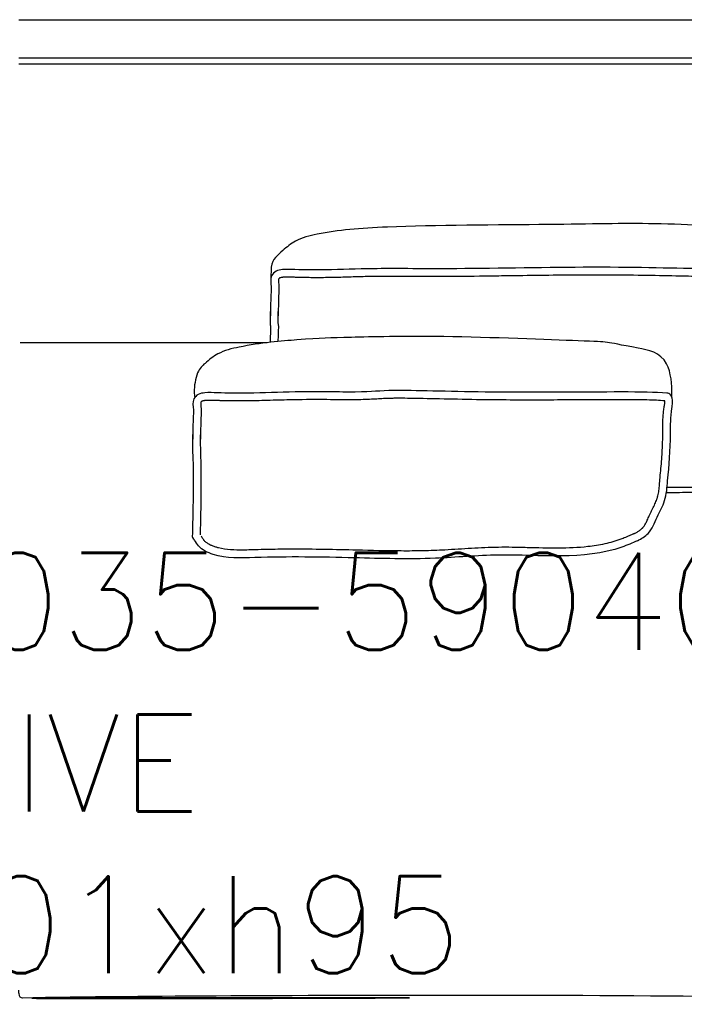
# Model space of a CAD drawing. Extents: x 190241 to 190481, y -197455 to -197353.
# Tile 3 of 3: x 190361 to 190429, y -197455 to -197353. Entities that reach past the tile are written whole.
import ezdxf

# ---------------------------------------------------------------- set-up
doc = ezdxf.new("R2010")
doc.units = 0
doc.header["$LTSCALE"] = 10
doc.layers.add('GIORGETTI', color=29, linetype='CONTINUOUS')
doc.layers.add('TESTI', color=252, linetype='CONTINUOUS')
doc.styles.get("Standard").update_dxf_attribs({"font": 'txt.shx'})

msp = doc.modelspace()

# ---------------------------------------------------------------- linework, layer by layer
at = {"layer": 'GIORGETTI'}
for p, q in [((190360.9379356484, -197353.1721439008), (190461.0913985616, -197353.1721439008)), ((190386.5091847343, -197386.4580351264), (190361.0749830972, -197386.4580351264))]:
    msp.add_line(p, q, dxfattribs=at)
at = {"layer": 'GIORGETTI', "ltscale": 10}
for p, q in [((190457.5403509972, -197357.1389798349), (190360.9379356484, -197357.1389798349)), ((190457.5403509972, -197357.7389798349), (190360.9379356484, -197357.7389798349))]:
    msp.add_line(p, q, dxfattribs=at)
for points, knots in [([(190455.0152293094, -197379.4086262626), (190455.0160152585, -197379.3978162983), (190455.0168012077, -197379.3870063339), (190455.0175871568, -197379.3761963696), (190455.0176084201, -197379.3759039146), (190455.0176296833, -197379.3756114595), (190455.0176509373, -197379.3753189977), (190455.0252606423, -197379.2706069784), (190455.0815721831, -197378.3452116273), (190454.7850877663, -197375.961678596), (190447.230581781, -197374.649002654), (190438.4831366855, -197374.8509422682), (190426.7392796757, -197374.0463666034), (190416.2171373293, -197374.3327739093), (190399.6986463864, -197374.3468244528), (190393.0690642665, -197374.9064560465), (190389.5604402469, -197375.7536803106), (190388.2379931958, -197376.8320269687), (190387.2623876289, -197377.7065867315), (190386.9084026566, -197378.3036091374), (190386.9048007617, -197379.2016407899), (190386.8734960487, -197379.9095484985)], [2.615431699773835, 2.615431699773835, 2.615431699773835, 2.615431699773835, 2.941562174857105, 2.941562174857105, 2.941562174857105, 2.95038537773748, 2.95038537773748, 2.95038537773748, 6.109414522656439, 30.63954779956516, 65.03275539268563, 205.4898301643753, 314.505213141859, 411.7062440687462, 522.6075919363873, 589.0405373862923, 612.1979221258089, 628.604946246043, 639.5341125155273, 651.3783177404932, 656.7874154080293, 656.7874154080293, 656.7874154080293, 656.7874154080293]), ([(190454.06806483, -197395.6184973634), (190454.1820056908, -197393.9328555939), (190454.4690540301, -197389.7823545), (190454.9725506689, -197384.7853244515), (190454.879433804, -197381.2036658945), (190455.1726549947, -197379.786401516), (190454.9358962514, -197379.0001763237), (190451.176331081, -197379.0407850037), (190443.6519631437, -197378.7940569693), (190432.470756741, -197378.952513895), (190421.2792567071, -197378.562416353), (190405.0455588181, -197378.9173265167), (190398.110028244, -197378.7595724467), (190393.0965474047, -197378.9790703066), (190389.9962913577, -197378.9579085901), (190388.2886097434, -197378.8694609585), (190387.4071655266, -197379.0148797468), (190386.7550025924, -197379.6523241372), (190386.9503000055, -197380.5928713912), (190386.8610620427, -197381.7978777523), (190386.8553284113, -197382.8086945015), (190386.8449732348, -197383.538857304), (190386.8427839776, -197383.6932259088)], [7.081431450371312, 7.081431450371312, 7.081431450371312, 7.081431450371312, 57.74427808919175, 131.8586442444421, 158.0792749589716, 164.1383541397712, 174.1343045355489, 183.3337867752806, 267.214357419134, 407.4489692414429, 514.7504876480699, 603.9205161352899, 674.3259552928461, 722.7827538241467, 754.4495693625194, 767.2294616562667, 774.1552553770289, 780.6751536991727, 791.988859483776, 800.1708819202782, 817.4561347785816, 822.090256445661, 822.090256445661, 822.090256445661, 822.090256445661]), ([(190454.305036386, -197379.818712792), (190454.2824216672, -197379.8164179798), (190454.2561213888, -197379.8144711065), (190454.1662668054, -197379.8099956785), (190454.0930807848, -197379.8091796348), (190453.9801851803, -197379.809527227), (190453.9475452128, -197379.8097596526), (190453.8462827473, -197379.8104657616), (190453.77856302, -197379.8108854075), (190453.6438098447, -197379.8116153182), (190453.5765922, -197379.8119273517), (190453.3754044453, -197379.8127099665), (190453.2418995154, -197379.813027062), (190452.8431521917, -197379.8134066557), (190452.5796772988, -197379.8128974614), (190451.7955754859, -197379.8094211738), (190451.2812723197, -197379.8045055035), (190449.7576546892, -197379.7846665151), (190448.7676549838, -197379.7646568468), (190447.1158185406, -197379.7315846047), (190446.4489174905, -197379.7183191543), (190445.3466589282, -197379.7004662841), (190444.911497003, -197379.6945878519), (190444.0382051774, -197379.6850148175), (190443.6003443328, -197379.6812739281), (190442.2835616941, -197379.6725161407), (190441.4014403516, -197379.6699645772), (190438.7458149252, -197379.6667772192), (190436.9630579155, -197379.6706151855), (190434.2754974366, -197379.6635951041), (190433.3729354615, -197379.6590696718), (190432.0459719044, -197379.6464662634), (190431.6212108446, -197379.6415226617), (190430.329700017, -197379.6232358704), (190429.4633961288, -197379.6067773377), (190426.392405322, -197379.5462143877), (190424.0764165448, -197379.4967745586), (190420.6625785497, -197379.4843840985), (190420.0193199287, -197379.484068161), (190418.8155747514, -197379.4878697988), (190418.2641726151, -197379.4911718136), (190417.1332934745, -197379.5003191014), (190416.5540751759, -197379.5061470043), (190414.7899881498, -197379.5261817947), (190413.5787014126, -197379.5429400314), (190411.5966670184, -197379.5707246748), (190410.8234038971, -197379.5816557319), (190408.540093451, -197379.6120724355), (190407.0666168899, -197379.6291853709), (190405.3933940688, -197379.6379781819), (190405.0706405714, -197379.6390697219), (190404.4422710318, -197379.6400475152), (190404.1363599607, -197379.6399640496), (190403.2409012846, -197379.6384814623), (190402.6736291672, -197379.6358503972), (190401.0405486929, -197379.6269057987), (190400.0435863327, -197379.6195566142), (190398.6637068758, -197379.6216963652), (190398.2510291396, -197379.6240323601), (190397.566247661, -197379.6321457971), (190397.2929109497, -197379.6366025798), (190396.7447115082, -197379.6478516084), (190396.4701743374, -197379.6545465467), (190395.6452126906, -197379.676467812), (190395.0934382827, -197379.6935351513), (190393.9345605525, -197379.7266044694), (190393.3270864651, -197379.7423608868), (190392.4329530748, -197379.7559715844), (190392.1482416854, -197379.7588561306), (190391.5784943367, -197379.7611860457), (190391.293393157, -197379.760640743), (190390.7552162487, -197379.7559176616), (190390.5021744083, -197379.7521587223), (190390.0836346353, -197379.7431107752), (190389.9181804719, -197379.7388030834), (190389.6112511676, -197379.7293656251), (190389.4695858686, -197379.7244371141), (190389.1870391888, -197379.7134145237), (190389.0502284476, -197379.7075680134), (190388.8302080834, -197379.7009345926), (190388.7445546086, -197379.6990951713), (190388.4931445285, -197379.6975572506), (190388.3330303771, -197379.7019000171), (190388.1550833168, -197379.7169961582), (190388.131130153, -197379.7192515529), (190388.0858170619, -197379.7240655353), (190388.0642043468, -197379.7266488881), (190388.0026948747, -197379.7349793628), (190387.9661509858, -197379.7413343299), (190387.9031423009, -197379.7551709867), (190387.8765975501, -197379.7626182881), (190387.8394777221, -197379.7753000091), (190387.8264908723, -197379.7804824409), (190387.8033953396, -197379.7909363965), (190387.7939964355, -197379.7958572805), (190387.7733461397, -197379.808194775), (190387.7626674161, -197379.8154006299), (190387.7341151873, -197379.8371658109), (190387.717443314, -197379.8531028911), (190387.69397022, -197379.8803117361), (190387.6873190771, -197379.8914692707), (190387.6851479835, -197379.8957013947), (190387.6851275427, -197379.895753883), (190387.684324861, -197379.8976877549), (190387.6837259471, -197379.8992312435), (190387.6814176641, -197379.9062630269), (190387.6791847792, -197379.9142226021), (190387.674649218, -197379.9386267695), (190387.6723825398, -197379.9550432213), (190387.6674109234, -197380.0183287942), (190387.6671953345, -197380.0790360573), (190387.6751881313, -197380.2293502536), (190387.6832195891, -197380.3186751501), (190387.6953751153, -197380.4631343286), (190387.6990668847, -197380.5086669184), (190387.7060174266, -197380.6101141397), (190387.7090825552, -197380.667719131), (190387.7127368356, -197380.7788132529), (190387.7135160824, -197380.8331777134), (190387.713522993, -197380.9926502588), (190387.7104422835, -197381.0941155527), (190387.7019313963, -197381.2908739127), (190387.6964355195, -197381.3858505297), (190387.68884276, -197381.5254204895), (190387.6863766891, -197381.5729493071), (190387.6818124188, -197381.6692511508), (190387.6797081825, -197381.7175859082), (190387.6738757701, -197381.8631103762), (190387.6706282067, -197381.9608201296), (190387.6623684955, -197382.2557839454), (190387.65884374, -197382.4548693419), (190387.6539216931, -197382.8116790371), (190387.6522231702, -197382.9686797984), (190387.6490815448, -197383.2368231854), (190387.6476682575, -197383.3475286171), (190387.6450357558, -197383.5401238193), (190387.6438686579, -197383.6224156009), (190387.642703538, -197383.7045703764)], [178.7670486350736, 178.7670486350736, 178.7670486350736, 178.7670486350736, 179.9392540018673, 179.9392540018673, 182.3626273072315, 182.3626273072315, 183.2954759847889, 183.2954759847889, 185.1611733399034, 185.1611733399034, 187.026870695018, 187.026870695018, 190.7582654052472, 190.7582654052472, 198.2210548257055, 198.2210548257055, 213.1466336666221, 213.1466336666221, 242.9977913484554, 242.9977913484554, 263.4376744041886, 263.4376744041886, 276.7377617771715, 276.7377617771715, 290.0378491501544, 290.0378491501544, 316.6380238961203, 316.6380238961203, 369.8383733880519, 369.8383733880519, 396.7039117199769, 396.7039117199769, 409.3549048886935, 409.3549048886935, 435.1971669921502, 435.1971669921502, 498.6813010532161, 498.6813010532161, 512.76211304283, 512.76211304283, 523.959141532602, 523.959141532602, 535.1561700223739, 535.1561700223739, 557.5502270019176, 557.5502270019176, 571.9293464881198, 571.9293464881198, 600.687585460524, 600.687585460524, 607.7784485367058, 607.7784485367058, 614.8693116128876, 614.8693116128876, 629.0510377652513, 629.0510377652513, 657.4144900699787, 657.4144900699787, 669.8114701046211, 669.8114701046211, 678.1003199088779, 678.1003199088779, 686.3891697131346, 686.3891697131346, 702.9668693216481, 702.9668693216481, 721.0873605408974, 721.0873605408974, 729.53307832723, 729.53307832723, 737.9787961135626, 737.9787961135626, 745.4669486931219, 745.4669486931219, 750.3607157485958, 750.3607157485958, 754.5441867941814, 754.5441867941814, 758.7276578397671, 758.7276578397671, 761.4925889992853, 761.4925889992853, 767.0224513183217, 767.0224513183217, 767.8964712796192, 767.8964712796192, 768.7704912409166, 768.7704912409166, 770.5185311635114, 770.5185311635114, 772.2452922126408, 772.2452922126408, 773.4290600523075, 773.4290600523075, 774.6749492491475, 774.6749492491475, 775.9208384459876, 775.9208384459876, 778.1610084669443, 778.1610084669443, 780.401178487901, 780.401178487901, 781.0816839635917, 781.0816839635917, 781.7621894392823, 781.7621894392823, 783.1232003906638, 783.1232003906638, 784.4842113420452, 784.4842113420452, 787.2833550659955, 787.2833550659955, 790.0824987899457, 790.0824987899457, 791.2817595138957, 791.2817595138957, 792.6319410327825, 792.6319410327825, 793.9821225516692, 793.9821225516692, 796.6824855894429, 796.6824855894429, 799.4741364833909, 799.4741364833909, 800.9921847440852, 800.9921847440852, 802.5102330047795, 802.5102330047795, 805.5463295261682, 805.5463295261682, 811.6185225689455, 811.6185225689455, 816.3305476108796, 816.3305476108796, 819.6239827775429, 819.6239827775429, 822.090256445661, 822.090256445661, 822.090256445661, 822.090256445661]), ([(190387.6607821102, -197384.6766029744), (190387.6483266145, -197384.1967875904), (190387.6384080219, -197383.723690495), (190387.6486554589, -197383.2574636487), (190387.6487599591, -197383.2528025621), (190387.6488665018, -197383.2481426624)], [951.7179329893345, 951.7179329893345, 951.7179329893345, 951.7179329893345, 966.2286730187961, 966.2286730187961, 966.3752461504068, 966.3752461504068, 966.3752461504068, 966.3752461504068]), ([(190428.1666207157, -197392.0574387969), (190428.1735868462, -197391.9593982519), (190428.2280933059, -197391.036326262), (190427.932589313, -197387.5904121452), (190420.3780833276, -197386.2777362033), (190423.4645876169, -197386.4796758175), (190404.0541818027, -197385.6751001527), (190393.5320394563, -197385.9615074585), (190391.6930886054, -197385.975558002), (190385.0635064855, -197386.5351895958), (190381.5548824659, -197387.3824138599), (190380.2324354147, -197388.460760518), (190379.2568298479, -197389.3353202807), (190378.9055806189, -197391.3650271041), (190379.0196166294, -197391.9358288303), (190379.0403351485, -197392.1150447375)], [3.155681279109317, 3.155681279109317, 3.155681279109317, 3.155681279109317, 6.109414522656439, 30.63954779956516, 65.03275539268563, 205.4898301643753, 314.505213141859, 411.7062440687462, 522.6075919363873, 589.0405373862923, 612.1979221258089, 628.604946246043, 639.5341125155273, 651.3783177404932, 656.7874154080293, 656.7874154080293, 656.7874154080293, 656.7874154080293]), ([(190427.7419703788, -197400.6774186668), (190427.8962715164, -197399.0882466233), (190428.1035577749, -197396.8534277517), (190428.0269353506, -197393.9062133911), (190428.3201565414, -197392.4889490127), (190428.083397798, -197391.7027238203), (190426.6216099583, -197391.5593523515), (190422.6258136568, -197391.4966044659), (190409.7856588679, -197391.6550613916), (190398.5941588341, -197391.2649638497), (190397.0400010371, -197391.6198740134), (190390.104470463, -197391.4621199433), (190385.0909896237, -197391.6816178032), (190381.9907335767, -197391.6604560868), (190380.2830519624, -197391.5720084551), (190379.4016077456, -197391.7174272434), (190378.7494448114, -197392.3548716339), (190378.9447422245, -197393.2954188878), (190378.8555042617, -197394.5004252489), (190378.8497706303, -197395.5112419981), (190378.8394154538, -197396.2414048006), (190378.8372261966, -197396.3957734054)], [76.5906038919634, 76.5906038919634, 76.5906038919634, 76.5906038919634, 131.8586442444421, 158.0792749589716, 164.1383541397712, 174.1343045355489, 183.3337867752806, 267.214357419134, 407.4489692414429, 514.7504876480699, 603.9205161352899, 674.3259552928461, 722.7827538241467, 754.4495693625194, 767.2294616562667, 774.1552553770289, 780.6751536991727, 791.988859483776, 800.1708819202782, 817.4561347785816, 822.090256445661, 822.090256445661, 822.090256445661, 822.090256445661]), ([(190427.4441378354, -197392.447326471), (190426.9022331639, -197392.4036090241), (190426.3051471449, -197392.375752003), (190424.9150690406, -197392.3418646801), (190424.1223513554, -197392.3358384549), (190422.8048520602, -197392.3349912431), (190422.3939609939, -197392.3356527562), (190421.5280987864, -197392.3382038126), (190421.0733727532, -197392.3400987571), (190419.6540385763, -197392.3468030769), (190418.6342869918, -197392.3526321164), (190415.5305612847, -197392.3670232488), (190413.3232416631, -197392.3732443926), (190410.4462723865, -197392.3565546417), (190409.7617308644, -197392.3507167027), (190407.7299801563, -197392.3261737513), (190406.406383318, -197392.3000083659), (190403.9407577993, -197392.2475546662), (190402.798435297, -197392.2212848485), (190401.4055900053, -197392.1979922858), (190401.0285544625, -197392.1928660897), (190400.4402201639, -197392.1879710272), (190400.2136496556, -197392.1870384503), (190399.8466048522, -197392.1876226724), (190399.6991827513, -197392.1885667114), (190399.4223619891, -197392.1919786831), (190399.2924754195, -197392.1944299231), (190398.9229435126, -197392.203601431), (190398.7034543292, -197392.2121298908), (190398.2541119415, -197392.2336144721), (190398.0281762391, -197392.2471004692), (190397.562189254, -197392.2747611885), (190397.3221986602, -197392.2889278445), (190396.7889866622, -197392.3140065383), (190396.4959956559, -197392.3248889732), (190396.0004944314, -197392.3356241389), (190395.8340030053, -197392.3382647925), (190395.2989912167, -197392.3434072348), (190394.8948738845, -197392.3428751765), (190394.0131213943, -197392.3383069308), (190393.5353576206, -197392.3342845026), (190391.9879237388, -197392.3232894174), (190390.8335715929, -197392.3178087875), (190389.2970775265, -197392.3385769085), (190388.9189934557, -197392.3461983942), (190388.1606310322, -197392.3647133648), (190387.7806019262, -197392.3755108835), (190386.6378719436, -197392.4088763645), (190385.8725285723, -197392.4324338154), (190384.8670354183, -197392.4519733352), (190384.6302691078, -197392.4557468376), (190383.9468330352, -197392.4634617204), (190383.4997412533, -197392.4646731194), (190382.8482068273, -197392.4594722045), (190382.6440809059, -197392.4568487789), (190382.2809944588, -197392.4502529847), (190382.122056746, -197392.4467087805), (190381.8357700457, -197392.4390637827), (190381.7084293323, -197392.4352141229), (190381.5065739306, -197392.4283644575), (190381.4320649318, -197392.4256747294), (190381.272717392, -197392.4195676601), (190381.1888986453, -197392.4161027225), (190381.0249684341, -197392.4097805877), (190380.9445858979, -197392.4069175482), (190380.7081047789, -197392.4005475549), (190380.5567055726, -197392.399312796), (190380.3398775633, -197392.4062317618), (190380.2700042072, -197392.4099015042), (190380.1682648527, -197392.4178187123), (190380.1350926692, -197392.420803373), (190380.0734506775, -197392.4273213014), (190380.0445523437, -197392.430907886), (190379.9641142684, -197392.4427459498), (190379.9189593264, -197392.452157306), (190379.846670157, -197392.4723516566), (190379.8197029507, -197392.4829456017), (190379.7923230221, -197392.496479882), (190379.7861868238, -197392.4998027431), (190379.7729037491, -197392.5076437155), (190379.766094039, -197392.5119984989), (190379.7458574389, -197392.5260313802), (190379.7326561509, -197392.5367105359), (190379.7061627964, -197392.5614966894), (190379.694334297, -197392.5756254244), (190379.6844553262, -197392.5897124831), (190379.682363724, -197392.5931471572), (190379.6803020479, -197392.596821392), (190379.6798425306, -197392.597758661), (190379.6793708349, -197392.5987567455), (190379.678459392, -197392.6007357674), (190379.6747755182, -197392.6124165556), (190379.6713108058, -197392.6259610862), (190379.6654663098, -197392.6695081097), (190379.6631912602, -197392.6993637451), (190379.6621747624, -197392.7740054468), (190379.6634200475, -197392.8186992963), (190379.6703994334, -197392.9401229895), (190379.6777264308, -197393.0224226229), (190379.6889612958, -197393.1553436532), (190379.6924553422, -197393.1979247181), (190379.697722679, -197393.2718804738), (190379.6996760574, -197393.3021621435), (190379.7031711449, -197393.3671343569), (190379.7045963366, -197393.4011783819), (190379.7066631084, -197393.4678405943), (190379.7073225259, -197393.5007438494), (190379.7083565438, -197393.5981512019), (190379.707789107, -197393.6613493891), (190379.7036819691, -197393.8457117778), (190379.6977936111, -197393.9616099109), (190379.6891853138, -197394.1203729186), (190379.6864888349, -197394.1684158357), (190379.6821538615, -197394.2498735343), (190379.680430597, -197394.2839145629), (190379.6771512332, -197394.3526889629), (190379.6756026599, -197394.3871701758), (190379.6712108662, -197394.490884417), (190379.6686216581, -197394.5603880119), (190379.6617116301, -197394.7698907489), (190379.6582496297, -197394.910881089), (190379.6499838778, -197395.3371183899), (190379.6473176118, -197395.6256167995), (190379.6417715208, -197396.0807785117), (190379.6394548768, -197396.2442975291), (190379.6371457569, -197396.4071178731)], [187.2054184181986, 187.2054184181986, 187.2054184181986, 187.2054184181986, 225.3375439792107, 225.3375439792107, 263.4696695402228, 263.4696695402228, 279.2825049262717, 279.2825049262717, 295.0953403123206, 295.0953403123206, 326.7210110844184, 326.7210110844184, 387.1486351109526, 387.1486351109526, 406.0740620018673, 406.0740620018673, 443.9249157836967, 443.9249157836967, 481.7757695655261, 481.7757695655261, 497.1319222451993, 497.1319222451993, 507.7566232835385, 507.7566232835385, 515.6164734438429, 515.6164734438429, 523.4763236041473, 523.4763236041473, 539.196023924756, 539.196023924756, 557.4841315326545, 557.4841315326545, 575.772239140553, 575.772239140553, 594.0603467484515, 594.0603467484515, 602.5166031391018, 602.5166031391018, 619.4291159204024, 619.4291159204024, 636.341628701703, 636.341628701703, 671.4228945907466, 671.4228945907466, 682.8682487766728, 682.8682487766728, 694.3136029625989, 694.3136029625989, 717.2043113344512, 717.2043113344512, 724.2387406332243, 724.2387406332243, 737.4885466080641, 737.4885466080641, 743.5300609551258, 743.5300609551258, 748.2317705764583, 748.2317705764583, 751.9977898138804, 751.9977898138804, 754.2011080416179, 754.2011080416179, 756.7097739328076, 756.7097739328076, 759.2184398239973, 759.2184398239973, 764.2357716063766, 764.2357716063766, 766.6922510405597, 766.6922510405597, 767.8790524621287, 767.8790524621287, 769.0658538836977, 769.0658538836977, 771.4394567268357, 771.4394567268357, 773.8130595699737, 773.8130595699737, 774.6172619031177, 774.6172619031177, 775.4214642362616, 775.4214642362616, 777.0298689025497, 777.0298689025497, 779.1560296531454, 779.1560296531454, 780.0771066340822, 780.0771066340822, 780.6751744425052, 780.6751744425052, 781.8713100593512, 781.8713100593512, 783.7280777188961, 783.7280777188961, 785.584845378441, 785.584845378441, 787.4416130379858, 787.4416130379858, 790.0119274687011, 790.0119274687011, 791.1429245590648, 791.1429245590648, 791.8904931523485, 791.8904931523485, 792.7024755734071, 792.7024755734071, 793.5144579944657, 793.5144579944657, 795.1384228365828, 795.1384228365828, 798.386352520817, 798.386352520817, 799.8515683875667, 799.8515683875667, 800.9359962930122, 800.9359962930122, 802.0204241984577, 802.0204241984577, 804.1892800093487, 804.1892800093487, 808.5269916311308, 808.5269916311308, 817.202414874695, 817.202414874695, 822.0902564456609, 822.0902564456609, 822.0902564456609, 822.0902564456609]), ([(190426.9457149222, -197400.6001060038), (190426.9768767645, -197400.2791652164), (190427.0073799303, -197399.9622204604), (190427.0941217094, -197399.0157565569), (190427.1455780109, -197398.3906875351), (190427.2017571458, -197397.4420876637), (190427.2168786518, -197397.1304106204), (190427.2356110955, -197396.5992691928), (190427.2413710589, -197396.3831244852), (190427.2470839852, -197396.0485107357), (190427.2484959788, -197395.9325805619), (190427.2514025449, -197395.5206519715), (190427.24971184, -197395.2102637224), (190427.2577787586, -197394.5655796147), (190427.2675492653, -197394.2312251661), (190427.3001797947, -197393.8056632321), (190427.3074332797, -197393.7229837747), (190427.3325301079, -197393.4735232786), (190427.3537072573, -197393.3053145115), (190427.385400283, -197393.1055806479), (190427.3903789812, -197393.0754268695), (190427.4000942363, -197393.0178643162), (190427.404874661, -197392.9901036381), (190427.418632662, -197392.9099168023), (190427.4270042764, -197392.8605692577), (190427.4397921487, -197392.7771828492), (190427.4446070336, -197392.7419715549), (190427.4509495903, -197392.6853875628), (190427.4529632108, -197392.6626704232), (190427.4557362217, -197392.6182404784), (190427.4562152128, -197392.5984474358), (190427.4556532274, -197392.5564745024), (190427.4545537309, -197392.5352097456), (190427.4506748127, -197392.4913553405), (190427.4477536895, -197392.4688123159), (190427.4441378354, -197392.447326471)], [76.59060389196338, 76.59060389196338, 76.59060389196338, 76.59060389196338, 87.76756324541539, 87.76756324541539, 110.1214819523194, 110.1214819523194, 120.8735189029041, 120.8735189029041, 128.0955500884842, 128.0955500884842, 131.8768205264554, 131.8768205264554, 141.4064295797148, 141.4064295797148, 150.9360386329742, 150.9360386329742, 153.2160900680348, 153.2160900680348, 157.7761929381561, 157.7761929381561, 158.5829031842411, 158.5829031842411, 159.3896134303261, 159.3896134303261, 161.003033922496, 161.003033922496, 162.3832284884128, 162.3832284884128, 163.4687366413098, 163.4687366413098, 164.7499047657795, 164.7499047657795, 166.0310728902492, 166.0310728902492, 167.4249484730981, 167.4249484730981, 167.4249484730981, 167.4249484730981]), ([(190379.0316689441, -197406.7986264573), (190379.0053632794, -197406.7694633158), (190378.8307459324, -197406.5309575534), (190378.8159336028, -197406.3335000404), (190379.0123465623, -197401.082282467), (190378.8295003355, -197396.5454885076), (190378.843517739, -197395.932403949)], [788.0458069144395, 788.0458069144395, 788.0458069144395, 788.0458069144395, 789.5028637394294, 798.9026712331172, 948.0233555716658, 966.3752461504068, 966.3752461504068, 966.3752461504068, 966.3752461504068]), ([(190379.6327991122, -197406.2707604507), (190379.635841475, -197406.1299456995), (190379.6407916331, -197405.9330653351), (190379.6527349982, -197405.4476690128), (190379.6597312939, -197405.1588574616), (190379.6830246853, -197404.096773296), (190379.7000078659, -197403.1695102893), (190379.7162597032, -197401.1131269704), (190379.7155402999, -197399.9839861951), (190379.6927014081, -197398.63867439), (190379.6886206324, -197398.4334099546), (190379.6797955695, -197398.0515909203), (190379.6752215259, -197397.8749985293), (190379.6671117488, -197397.5949541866), (190379.6638748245, -197397.491035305), (190379.6572850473, -197397.2852456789), (190379.6539770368, -197397.1830761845), (190379.6449715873, -197396.8754565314), (190379.6401947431, -197396.66894335), (190379.6381989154, -197396.2917478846), (190379.6392959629, -197396.1261976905), (190379.6433087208, -197395.950690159)], [813.4150179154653, 813.4150179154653, 813.4150179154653, 813.4150179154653, 831.6705753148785, 831.6705753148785, 849.9261327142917, 849.9261327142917, 891.02564065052, 891.02564065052, 932.1251485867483, 932.1251485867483, 939.5094393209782, 939.5094393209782, 945.8707160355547, 945.8707160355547, 949.6222486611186, 949.6222486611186, 953.3737812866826, 953.3737812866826, 960.8768465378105, 960.8768465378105, 966.3752461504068, 966.3752461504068, 966.3752461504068, 966.3752461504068]), ([(190452.1972348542, -197399.8590882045), (190450.6519852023, -197400.0949493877), (190446.5327861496, -197400.617602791), (190440.477701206, -197400.9795919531), (190434.0195604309, -197401.3608824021), (190430.1108771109, -197401.3801949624), (190428.1138516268, -197401.3817046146), (190427.6866999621, -197401.3819399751)], [0, 0, 0, 0, 34.90130247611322, 124.5490095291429, 181.8634009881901, 228.9598592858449, 241.7747197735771, 241.7747197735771, 241.7747197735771, 241.7747197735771]), ([(190424.2547475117, -197406.1619245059), (190424.3038612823, -197406.1348063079), (190424.351978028, -197406.1082358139), (190424.4927696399, -197406.0297098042), (190424.5818805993, -197405.9789032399), (190424.776879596, -197405.8611031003), (190424.8774259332, -197405.7946855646), (190425.00103039, -197405.7008063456), (190425.0357862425, -197405.672571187), (190425.090614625, -197405.6246133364), (190425.1120376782, -197405.6047795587), (190425.1483777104, -197405.5690718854), (190425.1636228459, -197405.5533057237), (190425.1943718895, -197405.5198494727), (190425.2096535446, -197405.5023840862), (190425.255289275, -197405.4476695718), (190425.2854393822, -197405.4080867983), (190425.381471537, -197405.2708621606), (190425.4464473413, -197405.1606057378), (190425.5753191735, -197404.9128614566), (190425.6391591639, -197404.7755631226), (190425.7704576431, -197404.4818357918), (190425.8379256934, -197404.3254522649), (190425.9340055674, -197404.1140879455), (190425.9571477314, -197404.0640421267), (190426.0033177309, -197403.9659943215), (190426.0264588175, -197403.9176589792), (190426.0957309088, -197403.7745883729), (190426.1417055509, -197403.6817857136), (190426.2766437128, -197403.4101475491), (190426.3625253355, -197403.238036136), (190426.5156370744, -197402.907743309), (190426.5828242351, -197402.7496559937), (190426.6518136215, -197402.5558036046), (190426.6654408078, -197402.5153532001), (190426.6909754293, -197402.4345671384), (190426.70311015, -197402.3935364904), (190426.7377214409, -197402.2685239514), (190426.7584030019, -197402.1826145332), (190426.8141358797, -197401.9174166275), (190426.8428107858, -197401.7306215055), (190426.8889670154, -197401.3401477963), (190426.9064523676, -197401.1365265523), (190426.9296407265, -197400.8262401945), (190426.9367312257, -197400.7246484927), (190426.9439099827, -197400.6217445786)], [0, 0, 0, 0, 1.637604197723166, 1.637604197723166, 4.912812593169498, 4.912812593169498, 9.345926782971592, 9.345926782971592, 11.27294646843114, 11.27294646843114, 12.64555977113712, 12.64555977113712, 13.7572700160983, 13.7572700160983, 14.86898026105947, 14.86898026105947, 17.09240075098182, 17.09240075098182, 21.9996695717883, 21.9996695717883, 26.90693839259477, 26.90693839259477, 31.81420721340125, 31.81420721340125, 33.30524388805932, 33.30524388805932, 34.79628056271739, 34.79628056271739, 37.77835391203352, 37.77835391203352, 43.74250061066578, 43.74250061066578, 49.70664730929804, 49.70664730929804, 51.30325059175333, 51.30325059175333, 52.89985387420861, 52.89985387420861, 56.09306043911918, 56.09306043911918, 62.47947356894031, 62.47947356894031, 68.86588669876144, 68.86588669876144, 71.90744264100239, 71.90744264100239, 71.90744264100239, 71.90744264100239]), ([(190424.3095859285, -197406.1343358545), (190424.0056816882, -197406.2728823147), (190423.7040476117, -197406.4050217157), (190423.2424072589, -197406.5917471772), (190423.0813713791, -197406.6539581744), (190422.7849558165, -197406.761819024), (190422.6495057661, -197406.8084599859), (190422.376411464, -197406.8971626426), (190422.239093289, -197406.9391501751), (190421.8248484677, -197407.0583641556), (190421.5456275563, -197407.1288428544), (190420.6991193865, -197407.3159729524), (190420.1229421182, -197407.4083040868), (190418.5386468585, -197407.5894473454), (190417.511010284, -197407.6301683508), (190415.4169343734, -197407.6393398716), (190414.3506650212, -197407.607836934), (190412.7644044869, -197407.567081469), (190412.2512677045, -197407.5548604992), (190411.2676098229, -197407.5417880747), (190410.7972536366, -197407.540042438), (190409.3858857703, -197407.5587950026), (190408.4585943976, -197407.6032662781), (190406.6242236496, -197407.7101088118), (190405.7170109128, -197407.7724731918), (190404.4394468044, -197407.8422420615), (190404.0645138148, -197407.8604840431), (190403.3150314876, -197407.8894105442), (190402.9394991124, -197407.9002926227), (190401.8107843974, -197407.9237878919), (190401.0554843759, -197407.927246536), (190398.7831912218, -197407.9138785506), (190397.2598255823, -197407.8732555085), (190394.6187458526, -197407.8086267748), (190393.5042564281, -197407.7836935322), (190391.2737747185, -197407.7483865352), (190390.1575095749, -197407.7379689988), (190388.6556640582, -197407.7401824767), (190388.272519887, -197407.7421591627), (190387.1219134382, -197407.752908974), (190386.3532767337, -197407.766501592), (190385.4520421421, -197407.791729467), (190385.3214150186, -197407.7956144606), (190385.0603609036, -197407.8038427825), (190384.9306017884, -197407.8081449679), (190384.5437383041, -197407.8204209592), (190384.2890450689, -197407.8277490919), (190383.5920227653, -197407.8373672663), (190383.1574387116, -197407.831201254), (190382.3140573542, -197407.7644375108), (190381.9055301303, -197407.7040154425), (190381.4060293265, -197407.5771684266), (190381.3043858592, -197407.5484817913), (190381.0923098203, -197407.4820762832), (190380.9833413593, -197407.4441832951), (190380.7756776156, -197407.3623644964), (190380.676735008, -197407.3183438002), (190380.4700773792, -197407.2129826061), (190380.3663406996, -197407.1500545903), (190380.1859033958, -197407.0177103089), (190380.1093004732, -197406.9485306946), (190380.0351950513, -197406.8647286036), (190380.0250706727, -197406.8528150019), (190380.0041478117, -197406.8272346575), (190379.9935167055, -197406.8137599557), (190379.9611206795, -197406.7712674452), (190379.9388574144, -197406.7401716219), (190379.855593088, -197406.6175985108), (190379.7910457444, -197406.5102034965), (190379.7189555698, -197406.3891913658)], [10.65641751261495, 10.65641751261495, 10.65641751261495, 10.65641751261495, 20.87199844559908, 20.87199844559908, 26.36667611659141, 26.36667611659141, 31.0049351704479, 31.0049351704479, 35.64319422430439, 35.64319422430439, 44.91971233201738, 44.91971233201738, 63.47274854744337, 63.47274854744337, 95.03818016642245, 95.03818016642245, 126.6036117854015, 126.6036117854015, 141.6095032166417, 141.6095032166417, 155.3128766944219, 155.3128766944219, 182.7196236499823, 182.7196236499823, 210.1263706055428, 210.1263706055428, 221.5642500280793, 221.5642500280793, 233.0021294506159, 233.0021294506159, 255.877888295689, 255.877888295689, 301.6294059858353, 301.6294059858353, 335.0386638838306, 335.0386638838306, 368.447921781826, 368.447921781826, 379.8773309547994, 379.8773309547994, 402.7361493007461, 402.7361493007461, 406.6061775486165, 406.6061775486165, 410.4762057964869, 410.4762057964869, 418.2162622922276, 418.2162622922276, 431.9582402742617, 431.9582402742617, 445.7002182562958, 445.7002182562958, 449.2426369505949, 449.2426369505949, 453.1379516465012, 453.1379516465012, 457.0332663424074, 457.0332663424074, 461.8881611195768, 461.8881611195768, 466.7430558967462, 466.7430558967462, 467.5379917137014, 467.5379917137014, 468.3329275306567, 468.3329275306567, 469.9227991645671, 469.9227991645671, 474.1054328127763, 474.1054328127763, 474.1054328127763, 474.1054328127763]), ([(190424.6414383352, -197406.8622602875), (190424.1139951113, -197407.1027156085), (190419.6786591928, -197408.9933960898), (190412.3401685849, -197407.9710069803), (190403.2349250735, -197408.8479739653), (190394.8362426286, -197408.593423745), (190387.2406474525, -197408.4672726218), (190381.7532236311, -197408.7483951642), (190379.5778604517, -197407.7154753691), (190379.1544418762, -197407.0047157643), (190379.0316689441, -197406.7986264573)], [10.65641751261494, 10.65641751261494, 10.65641751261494, 10.65641751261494, 27.98362632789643, 155.4248347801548, 220.5323194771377, 303.8687338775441, 406.4085509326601, 449.5389119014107, 466.9822124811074, 474.1054328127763, 474.1054328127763, 474.1054328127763, 474.1054328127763])]:
    msp.add_open_spline(points, degree=3, knots=knots, dxfattribs=at)
for points in [[(190386.8610515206, -197384.6973631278), (190386.8484073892, -197384.210281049), (190386.8378800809, -197383.7195156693), (190386.8490755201, -197383.2298564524)], [(190387.660622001, -197384.7235747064), (190387.6429788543, -197385.2617696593), (190387.6253549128, -197385.7994035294), (190387.6088734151, -197386.3366719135)]]:
    msp.add_open_spline(points, degree=3, dxfattribs=at)
at = {"layer": 'GIORGETTI'}
msp.add_open_spline([(190386.8610515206, -197384.6973631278), (190386.8421983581, -197385.2724689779), (190386.8233451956, -197385.847574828), (190386.8058676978, -197386.42291807)], degree=3, dxfattribs=at)
msp.add_spline([(190424.6414383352, -197406.8622602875), (190425.7266427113, -197406.1216869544), (190426.6707612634, -197404.4270643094), (190427.4376553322, -197402.7266332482), (190427.7419703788, -197400.6774186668)], degree=3, dxfattribs=at)
msp.add_open_spline([(190452.4645004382, -197400.6131234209), (190451.5877414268, -197400.7581834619), (190449.4977973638, -197401.1039653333), (190445.3331326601, -197401.3486473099), (190440.633120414, -197401.6516663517), (190435.3478488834, -197401.9541300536), (190431.2124699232, -197401.8928026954), (190428.5125250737, -197401.9165410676), (190427.6203504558, -197401.924645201)], degree=3, knots=[0, 0, 0, 0, 26.64483444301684, 63.51370539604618, 125.0067371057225, 168.0180683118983, 222.254559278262, 249.0216845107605, 249.0216845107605, 249.0216845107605, 249.0216845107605], dxfattribs=at)
at = {"layer": 'GIORGETTI', "ltscale": 10}
for points in [[(190475.6036093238, -197452.0257276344), (190476.0608878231, -197452.5741293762), (190476.4237687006, -197452.9722203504), (190476.4636358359, -197453.3175313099), (190476.241690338, -197453.5822340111), (190475.862231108, -197453.7253142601), (190474.7999905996, -197453.8521612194), (190438.7662294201, -197453.9188754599), (190364.8053433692, -197454.0395395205), (190400.7149342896, -197453.9723757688), (190361.3134303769, -197453.9864547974)], [(190361.3134303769, -197453.9864547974), (190361.127599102, -197453.9455323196), (190360.9816660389, -197453.7063839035), (190360.9379352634, -197453.1785051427)]]:
    msp.add_spline(points, degree=3, dxfattribs=at)

# ---------------------------------------------------------------- texts
at = {"layer": 'TESTI', "ltscale": 30, "insert": (190360.937846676, -197429.7653459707), "char_height": 10, "width": 118.9804102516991, "attachment_point": 5}
msp.add_mtext('59020-59035-59040\\PDRIVE\\P240x101xh95', dxfattribs=at)

doc.saveas('drawing.dxf')
